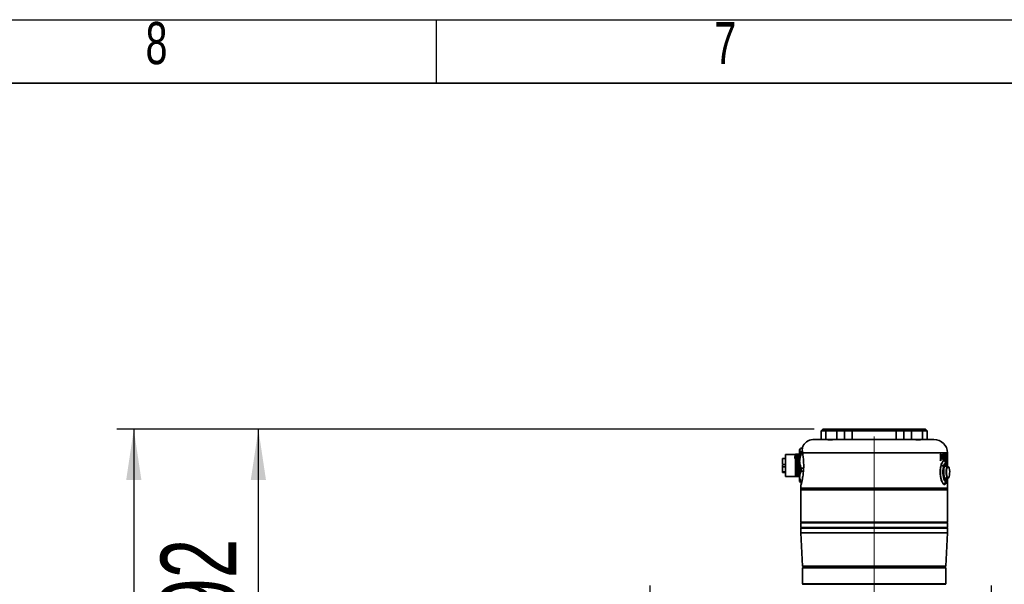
# Model space of a CAD drawing. Header units: millimetres. Extents: x 0 to 297, y 0 to 209.
# Tile 29 of 35: x 31 to 89, y 175 to 209. Entities that reach past the tile are written whole.
import ezdxf

# ---------------------------------------------------------------- set-up
doc = ezdxf.new("R2010")
doc.units = ezdxf.units.MM
doc.linetypes.add('CENTERX2', pattern=[20.32, 12.7, -2.54, 2.54, -2.54])
doc.layers.add('图层0', color=7, linetype='Continuous')
doc.layers.add('细实线', color=7, linetype='Continuous')
doc.layers.add('粗实线', color=7, linetype='Continuous', lineweight=50)
doc.styles.add('SLDTEXTSTYLE2', font='TXT', dxfattribs={"width": 0.7})
doc.dimstyles.new('SLDDIMSTYLE0', dxfattribs={"dimtxt": 4.5, "dimasz": 3, "dimexe": 0, "dimexo": 0.0625, "dimgap": 1.125, "dimtad": 2, "dimlfac": 10, "dimrnd": 1e-09, "dimzin": 12, "dimdsep": 46, "dimtxsty": 'SLDTEXTSTYLE2', "dimsah": 1, "dimcen": 0.09, "dimadec": 0, "dimazin": 3, "dimtfac": 1, "dimtofl": 0, "dimtmove": 0, "dimatfit": 3, "dimfxl": 0, "dimfrac": 2, "dimtolj": 1, "dimtzin": 12, "dimarcsym": 0})

# ---------------------------------------------------------------- blocks, each defined once
blk = doc.blocks.new('_D')
at = {"layer": '图层0'}
for p, q in [((68.457, 169.65), (68.457, 175.187)), ((88.73, 169.436), (88.73, 175.187)), ((88.73, 174.187), (68.457, 174.187)), ((88.73, 174.187), (106.597, 174.187))]:
    blk.add_line(p, q, dxfattribs=at)
for points in [[(68.457, 174.187), (71.457, 173.737), (71.457, 174.637)], [(88.73, 174.187), (85.73, 174.637), (85.73, 173.737)]]:
    blk.add_solid(points, dxfattribs=at)
at = {"layer": '图层0', "insert": (98.741, 179.987), "char_height": 4.5, "attachment_point": 1, "style": 'SLDTEXTSTYLE2'}
blk.add_mtext('203', dxfattribs=at)
blk = doc.blocks.new('_D_4')
at = {"layer": '图层0'}
for p, q in [((78.197, 184.45), (44.19, 184.45)), ((45.19, 165.25), (45.19, 184.45)), ((65.957, 165.25), (44.19, 165.25))]:
    blk.add_line(p, q, dxfattribs=at)
for points in [[(45.19, 184.45), (44.74, 181.45), (45.64, 181.45)], [(45.19, 165.25), (45.64, 168.25), (44.74, 168.25)]]:
    blk.add_solid(points, dxfattribs=at)
at = {"layer": '图层0', "insert": (39.389, 170.922), "char_height": 4.5, "attachment_point": 1, "rotation": 90, "style": 'SLDTEXTSTYLE2'}
blk.add_mtext('192', dxfattribs=at)
blk = doc.blocks.new('_D_8')
at = {"layer": '图层0'}
for p, q in [((68.457, 160.85), (68.457, 155.003)), ((68.457, 156.003), (53.027, 156.003)), ((68.457, 156.003), (81.767, 156.003))]:
    blk.add_line(p, q, dxfattribs=at)
for points in [[(68.457, 156.003), (71.457, 155.553), (71.457, 156.453)], [(81.767, 156.003), (78.767, 156.453), (78.767, 155.553)]]:
    blk.add_solid(points, dxfattribs=at)
at = {"layer": '图层0', "insert": (53.027, 161.804), "char_height": 4.5, "attachment_point": 1, "style": 'SLDTEXTSTYLE2'}
blk.add_mtext('133.1', dxfattribs=at)
blk = doc.blocks.new('_D_11')
at = {"layer": '图层0'}
for p, q in [((77.978, 184.45), (36.791, 184.45)), ((37.791, 184.45), (37.791, 39.25)), ((70.818, 39.25), (36.791, 39.25))]:
    blk.add_line(p, q, dxfattribs=at)
for start, end in [(63.43495, 116.56505), (243.43495, 296.56505)]:
    blk.add_arc((35.172, 111.85), 5.856, start, end, dxfattribs=at)
for points in [[(37.791, 184.45), (37.341, 181.45), (38.241, 181.45)], [(37.791, 39.25), (38.241, 42.25), (37.341, 42.25)]]:
    blk.add_solid(points, dxfattribs=at)
at = {"layer": '图层0', "insert": (31.99, 106.612), "char_height": 4.5, "attachment_point": 1, "rotation": 90, "style": 'SLDTEXTSTYLE2'}
blk.add_mtext('1452', dxfattribs=at)

msp = doc.modelspace()

# ---------------------------------------------------------------- linework, layer by layer
at = {"color": 7, "linetype": 'Continuous', "lineweight": 35}
for p, q in [((78.706807, 184.449859), (78.606807, 184.349859)), ((78.606807, 184.349859), (78.606807, 183.849859)), ((78.886723, 184.349859), (78.606807, 184.349859)), ((78.706807, 184.449859), (78.977836, 184.449859)), ((78.886723, 184.349859), (78.977836, 184.449859)), ((78.886723, 183.849859), (78.886723, 184.349859)), ((79.540822, 184.349859), (78.886723, 184.349859)), ((78.977836, 184.449859), (79.550174, 184.449859)), ((79.550174, 184.449859), (79.540822, 184.349859)), ((79.991875, 184.349859), (79.540822, 184.349859)), ((79.550174, 184.449859), (80.091436, 184.449859)), ((80.091436, 184.449859), (79.991875, 184.349859)), ((80.458688, 184.349859), (79.991875, 184.349859)), ((80.091436, 184.449859), (80.499898, 184.449859)), ((80.499898, 184.449859), (80.458688, 184.349859)), ((80.458688, 184.349859), (80.458688, 183.849859)), ((83.054927, 184.349859), (80.458688, 184.349859)), ((80.499898, 184.449859), (83.013716, 184.449859)), ((83.054927, 184.349859), (83.013716, 184.449859)), ((83.013716, 184.449859), (83.422178, 184.449859)), ((83.054927, 183.849859), (83.054927, 184.349859)), ((83.52174, 184.349859), (83.054927, 184.349859)), ((83.422178, 184.449859), (83.52174, 184.349859)), ((83.422178, 184.449859), (83.963441, 184.449859)), ((83.972792, 184.349859), (83.52174, 184.349859)), ((83.963441, 184.449859), (83.972792, 184.349859)), ((83.963441, 184.449859), (84.535778, 184.449859)), ((84.626892, 184.349859), (83.972792, 184.349859)), ((84.535778, 184.449859), (84.626892, 184.349859)), ((84.535778, 184.449859), (84.806807, 184.449859)), ((84.626892, 184.349859), (84.626892, 183.849859)), ((84.906807, 184.349859), (84.626892, 184.349859)), ((84.906807, 184.349859), (84.806807, 184.449859)), ((84.906807, 183.849859), (84.906807, 184.349859)), ((78.206807, 183.849859), (78.96818, 183.849859)), ((78.96818, 183.849859), (79.405152, 183.849859)), ((79.559978, 183.849859), (83.953636, 183.849859)), ((84.108462, 183.849859), (84.545434, 183.849859)), ((84.545434, 183.849859), (85.306807, 183.849859)), ((77.359252, 183.277303), (77.326807, 183.244859)), ((77.326807, 182.078112), (77.326807, 183.244859)), ((77.501552, 183.325489), (77.426807, 183.325489)), ((77.426807, 183.121179), (77.426807, 182.986112)), ((77.426807, 183.121179), (77.49959, 183.121179)), ((86.106807, 182.257359), (86.106807, 183.049859)), ((76.496807, 182.712359), (76.321807, 182.712359)), ((76.491807, 182.899859), (76.491807, 182.876486)), ((76.491807, 182.876486), (76.496807, 182.876486)), ((76.491807, 182.534298), (76.496807, 182.532344)), ((77.076807, 182.959859), (76.496807, 182.959859)), ((76.496807, 182.959859), (76.496807, 181.639859)), ((77.076807, 182.979859), (77.099013, 182.979859)), ((77.099013, 182.979859), (77.133543, 182.979859)), ((77.26057, 182.979859), (77.271984, 182.979859)), ((77.513927, 182.986112), (77.426807, 182.986112)), ((85.67968, 182.939797), (85.67113, 182.939797)), ((85.671141, 182.93954), (85.676835, 182.93954)), ((85.678567, 182.939758), (85.727122, 182.939758)), ((85.73102, 182.940172), (85.682495, 182.940172)), ((85.689613, 182.931874), (85.713636, 182.931874)), ((85.69773, 182.621516), (85.746212, 182.621516)), ((85.698791, 182.790456), (85.719341, 182.790456)), ((85.698859, 182.788804), (85.731523, 182.788804)), ((85.699383, 182.776108), (85.719904, 182.776108)), ((85.701079, 182.62929), (85.737947, 182.62929)), ((85.703455, 182.637816), (85.728343, 182.637816)), ((85.737313, 182.959796), (85.724207, 182.959661)), ((85.727612, 182.774627), (85.743619, 182.774627)), ((85.771482, 182.438834), (85.742668, 182.335167)), ((85.75852, 182.878545), (85.781349, 182.878545)), ((85.800663, 182.809463), (85.821426, 182.809463)), ((85.816853, 182.934286), (85.831781, 182.934286)), ((85.833976, 182.65156), (85.85904, 182.65156)), ((85.834727, 182.971173), (85.856429, 182.971173)), ((85.858437, 182.97124), (85.834785, 182.97124)), ((85.89397, 182.820672), (85.911532, 182.820672)), ((85.923021, 182.649484), (85.923037, 182.658773)), ((85.923037, 182.658699), (85.926484, 182.658699)), ((85.923037, 182.658398), (85.959456, 182.658398)), ((85.923037, 182.658323), (85.962605, 182.658323)), ((85.923285, 182.980334), (85.92328, 182.989623)), ((85.92328, 182.989174), (85.96282, 182.989174)), ((85.927957, 182.979959), (85.959679, 182.979959)), ((85.932949, 182.664484), (85.9535, 182.664484)), ((85.935321, 182.967661), (85.951717, 182.967661)), ((85.935713, 182.67525), (85.950728, 182.67525)), ((85.96259, 182.649034), (85.962605, 182.658323)), ((85.962825, 182.979884), (85.96282, 182.989174)), ((85.967998, 182.980196), (85.968109, 182.989486)), ((85.968057, 182.985102), (85.990296, 182.985102)), ((85.968824, 182.648404), (85.968935, 182.657693)), ((85.968869, 182.652147), (85.996966, 182.652147)), ((85.968876, 182.652706), (85.994257, 182.652706)), ((85.968928, 182.657089), (85.972825, 182.657089)), ((85.968929, 182.657156), (85.971873, 182.657156)), ((86.053383, 182.370787), (85.97749, 182.512954)), ((85.978391, 182.664661), (85.987632, 182.664661)), ((85.98358, 182.913473), (85.98876, 182.913473)), ((85.996866, 182.642858), (85.996966, 182.652147)), ((86.019752, 182.720212), (86.031135, 182.720212)), ((86.024151, 182.96838), (86.024237, 182.97767)), ((86.024185, 182.972124), (86.045708, 182.972124)), ((86.042969, 182.963475), (86.029862, 182.963475)), ((86.032215, 182.951757), (86.038151, 182.951757)), ((86.045633, 182.962834), (86.045708, 182.972124)), ((86.052358, 182.937693), (86.058589, 182.937693)), ((86.060583, 182.938977), (86.052389, 182.938977)), ((86.057841, 182.630142), (86.060577, 182.630142)), ((86.057847, 182.630494), (86.059644, 182.630494)), ((86.060574, 182.630633), (86.059644, 182.630494)), ((86.061093, 182.631634), (86.072225, 182.631634)), ((86.063158, 182.93793), (86.087871, 182.93793)), ((86.06377, 182.618249), (86.075701, 182.618249)), ((86.065481, 182.616991), (86.077095, 182.616991)), ((86.069046, 182.928635), (86.07519, 182.928635)), ((76.321807, 182.369859), (76.496807, 182.369859)), ((76.496807, 182.229859), (76.321807, 182.229859)), ((76.321807, 181.916437), (76.496807, 181.916437)), ((76.321807, 181.888192), (76.321807, 181.916437)), ((76.496807, 181.888192), (76.321807, 181.888192)), ((76.491807, 181.888192), (76.491807, 181.703503)), ((77.326807, 181.354859), (77.326807, 182.078112)), ((77.426807, 182.150972), (77.426807, 181.960482)), ((77.426807, 182.150972), (77.568182, 182.150972)), ((77.555274, 181.960482), (77.426807, 181.960482)), ((85.873012, 182.234226), (85.742668, 182.335167)), ((85.976746, 182.344859), (85.960209, 182.344859)), ((86.12939, 182.257359), (85.965072, 182.257359)), ((85.98842, 182.257359), (85.976746, 182.259859)), ((76.496807, 181.639859), (77.076807, 181.639859)), ((77.160183, 181.639859), (77.076807, 181.639859)), ((77.194713, 181.639859), (77.160183, 181.639859)), ((77.326807, 181.639859), (77.321739, 181.639859)), ((77.326807, 181.354859), (77.359252, 181.322415)), ((77.426807, 181.329651), (77.426807, 181.274229)), ((77.426807, 181.329651), (77.459151, 181.329651)), ((77.446322, 181.274229), (77.426807, 181.274229)), ((85.960209, 181.454859), (85.976746, 181.454859)), ((85.965072, 181.542359), (86.12939, 181.542359)), ((85.97749, 181.286764), (86.053383, 181.428931)), ((86.106807, 180.959859), (86.106807, 181.542359)), ((77.406807, 181.120044), (77.406807, 180.959859)), ((86.106807, 180.959859), (77.406807, 180.959859)), ((77.426807, 180.949859), (77.406807, 180.929859)), ((77.406807, 180.929859), (77.406807, 180.869859)), ((77.406807, 180.929859), (81.756807, 180.929859)), ((81.756807, 180.869859), (77.406807, 180.869859)), ((77.406807, 178.929859), (77.406807, 180.849859)), ((77.406807, 180.849859), (86.106807, 180.849859)), ((77.419471, 181.166776), (77.43687, 181.236392)), ((77.426807, 180.949859), (81.756807, 180.949859)), ((77.676807, 180.869859), (77.676807, 180.849859)), ((81.756807, 180.949859), (81.756807, 180.929859)), ((81.756807, 180.949859), (86.086807, 180.949859)), ((81.756807, 180.869859), (81.756807, 180.929859)), ((81.756807, 180.929859), (86.106807, 180.929859)), ((86.106807, 180.869859), (81.756807, 180.869859)), ((85.836807, 180.849859), (85.836807, 180.869859)), ((86.106807, 180.929859), (86.086807, 180.949859)), ((86.106807, 180.869859), (86.106807, 180.929859)), ((86.106807, 178.929859), (86.106807, 180.849859)), ((86.106807, 178.929859), (77.406807, 178.929859)), ((77.426807, 178.909859), (77.406807, 178.929859)), ((86.086807, 178.909859), (86.106807, 178.929859)), ((77.426807, 178.909859), (77.406807, 178.889859)), ((77.406807, 178.889859), (77.406807, 178.629859)), ((77.407082, 178.889859), (77.406807, 178.889859)), ((77.406807, 178.629859), (77.426807, 178.609859)), ((77.406807, 178.629859), (86.106807, 178.629859)), ((77.426807, 178.599859), (77.406807, 178.579859)), ((77.406807, 178.579859), (77.406807, 178.299859)), ((84.832722, 178.579859), (77.406807, 178.579859)), ((86.106807, 178.889859), (77.407082, 178.889859)), ((86.086807, 178.909859), (77.426807, 178.909859)), ((86.086807, 178.609859), (77.426807, 178.609859)), ((77.426807, 178.599859), (84.81858, 178.599859)), ((84.81858, 178.599859), (86.086807, 178.599859)), ((86.106807, 178.579859), (84.832722, 178.579859)), ((86.106807, 178.889859), (86.086807, 178.909859)), ((86.086807, 178.609859), (86.106807, 178.629859)), ((86.106807, 178.579859), (86.086807, 178.599859)), ((86.106807, 178.629859), (86.106807, 178.889859)), ((86.106807, 178.299859), (86.106807, 178.579859)), ((77.406807, 178.299859), (77.505808, 176.319834)), ((77.406807, 178.299859), (84.832722, 178.299859)), ((84.832722, 178.299859), (86.106807, 178.299859)), ((86.007806, 176.319834), (86.106807, 178.299859)), ((77.505808, 176.319834), (77.527886, 176.299859)), ((77.505808, 176.319834), (84.762717, 176.319834)), ((77.506807, 176.229859), (77.506807, 175.269859)), ((77.526807, 176.249859), (85.986807, 176.249859)), ((84.747106, 176.299859), (77.527886, 176.299859)), ((77.656807, 176.299859), (77.656807, 176.249859)), ((85.985728, 176.299859), (84.747106, 176.299859)), ((84.762717, 176.319834), (86.007806, 176.319834)), ((85.856807, 176.249859), (85.856807, 176.299859)), ((85.985728, 176.299859), (86.007806, 176.319834)), ((86.006807, 175.269859), (86.006807, 176.229859)), ((85.986807, 175.249859), (77.526807, 175.249859))]:
    msp.add_line(p, q, dxfattribs=at)
at = {"color": 8, "linetype": 'Continuous', "lineweight": 35}
for p, q in [((79.540822, 184.349859), (79.540822, 183.849236)), ((79.991875, 183.849859), (79.991875, 184.349859)), ((83.52174, 184.349859), (83.52174, 183.849859)), ((83.972792, 183.849233), (83.972792, 184.349859)), ((86.106807, 183.049859), (77.504627, 183.049859)), ((76.496807, 182.720588), (76.476807, 182.73473)), ((85.703463, 182.677051), (85.723878, 182.677051)), ((85.9368, 182.709381), (85.949875, 182.709381)), ((85.936968, 182.92913), (85.950037, 182.92913)), ((85.981246, 182.704033), (85.986477, 182.704033)), ((86.032833, 182.915347), (86.036859, 182.915347)), ((86.06543, 182.671106), (86.071878, 182.671106)), ((81.756807, 180.849859), (81.756807, 180.869859)), ((86.006807, 176.229859), (77.506807, 176.229859)), ((77.506807, 175.269859), (86.006807, 175.269859))]:
    msp.add_line(p, q, dxfattribs=at)
at = {"color": 7, "linetype": 'Continuous', "lineweight": 35, "flags": 128}
for points in [[(85.97749, 182.512954), (85.950095, 182.554789), (85.905154, 182.587732), (85.859345, 182.580699), (85.855944, 182.578553)], [(86.094208, 182.257359), (86.078523, 182.311075), (86.046046, 182.383604), (86.009502, 182.423166), (85.97138, 182.427066), (85.93428, 182.395037), (85.900728, 182.329263), (85.873012, 182.234226)], [(85.873012, 182.234226), (85.85302, 182.116402), (85.842116, 181.983821), (85.841041, 181.845518), (85.849869, 181.710919), (85.867999, 181.589195), (85.894195, 181.488643), (85.926671, 181.416114), (85.963216, 181.376552), (86.001337, 181.372652), (86.038438, 181.404681), (86.071989, 181.470455), (86.094208, 181.542359)], [(85.889052, 182.18691), (85.870702, 182.075824), (85.861722, 181.950482), (85.86284, 181.821039), (85.873964, 181.697981), (85.894194, 181.591279), (85.92189, 181.509576), (85.95481, 181.459491), (85.990285, 181.445082), (86.025442, 181.467517), (86.057433, 181.524977), (86.063939, 181.542359)], [(86.054669, 182.257359), (86.024746, 182.311963), (85.991188, 182.334506), (85.95724, 182.321836), (85.92565, 182.27498), (85.898979, 182.197734), (85.879387, 182.096356), (85.86846, 181.979059), (85.867086, 181.855346), (85.875374, 181.735238)], [(86.013968, 182.256043), (86.010622, 182.259236), (85.978824, 182.268848), (85.947763, 182.242341), (85.920481, 182.182309), (85.899647, 182.09463), (85.887301, 181.987885), (85.884652, 181.872523), (85.891958, 181.759837)], [(86.063939, 182.257359), (86.050827, 182.290143), (86.017908, 182.340227), (85.982433, 182.354636), (85.947275, 182.332201), (85.915285, 182.274741), (85.889052, 182.18691)], [(86.016328, 182.321051), (86.016015, 182.321437), (85.981687, 182.344498), (85.946958, 182.331537), (85.945979, 182.330633)], [(86.142327, 182.236587), (86.129691, 182.230302), (86.101142, 182.190106), (86.077737, 182.118456), (86.062013, 182.023119), (86.055674, 181.914424), (86.059406, 181.804151), (86.072806, 181.704249), (86.09442, 181.625545), (86.121908, 181.576567), (86.14706, 181.562406)], [(85.848366, 181.226784), (85.875311, 181.211986), (85.92112, 181.219019), (85.965133, 181.26562), (85.97749, 181.286764)], [(85.875374, 181.735238), (85.892653, 181.628468), (85.917524, 181.543684), (85.947972, 181.487755), (85.981529, 181.465212), (86.015478, 181.477882), (86.047067, 181.524738), (86.054669, 181.542359)], [(85.891958, 181.759837), (85.908505, 181.660857), (85.932673, 181.585273), (85.962096, 181.540483), (85.993894, 181.53087), (86.012644, 181.542359)], [(85.94598, 181.469085), (85.971805, 181.45522), (86.006534, 181.468181), (86.016332, 181.47867)], [(85.976746, 181.539859), (85.984077, 181.540843), (85.98842, 181.542359)], [(86.165042, 181.566578), (86.133282, 181.542638), (86.12939, 181.542359)]]:
    msp.add_lwpolyline(points, dxfattribs=at)
at = {"color": 8, "linetype": 'Continuous', "lineweight": 35, "flags": 128}
for points in [[(86.12939, 181.542359), (86.1011, 181.557409), (86.071983, 181.609289), (86.049088, 181.692657), (86.034895, 181.798479), (86.030941, 181.915287), (86.037656, 182.030423), (86.054312, 182.13141), (86.079104, 182.207306), (86.109344, 182.249884), (86.12939, 182.257359)], [(86.182272, 181.585223), (86.208609, 181.641919), (86.228443, 181.726567), (86.239628, 181.829994), (86.240949, 181.940992), (86.232265, 182.047532), (86.214516, 182.13807), (86.189625, 182.202794), (86.160291, 182.23469), (86.142327, 182.236587)], [(86.14706, 181.562406), (86.152289, 181.562622), (86.182272, 181.585223)]]:
    msp.add_lwpolyline(points, dxfattribs=at)
at = {"color": 7, "linetype": 'Continuous', "lineweight": 35}
for centre, radius, start, end in [((78.206807, 183.049859), 0.8, 90, 146.05758711), ((85.306807, 183.049859), 0.8, 0, 90), ((87.698329, 181.904271), 2.002568, 167.57440185, 195.4401908), ((77.706807, 180.969859), 0.02, 270, 330), ((85.806807, 180.969859), 0.02, 210, 270), ((77.736807, 178.589859), 0.02, 30, 90), ((85.776807, 178.589859), 0.02, 90, 150), ((77.526807, 176.229859), 0.02, 90, 180), ((85.986807, 176.229859), 0.02, 0, 90), ((77.526807, 175.269859), 0.02, 180, 270), ((85.986807, 175.269859), 0.02, 270, 0)]:
    msp.add_arc(centre, radius, start, end, dxfattribs=at)
at = {"color": 8, "linetype": 'Continuous', "lineweight": 35}
for centre, radius, start, end in [((87.91984, 181.899037), 2.23774, 172.42560722, 183.62841465), ((85.867773, 181.742856), 0.010761, 280.64037191, 314.93947636), ((83.702064, 180.961283), 0.011973, 186.82906857, 252.58269281)]:
    msp.add_arc(centre, radius, start, end, dxfattribs=at)
at = {"color": 7, "linetype": 'Continuous', "lineweight": 35}
for centre, major_axis, ratio, start_param, end_param in [((81.756807, 183.019634), (4.349987, 0.116759), 0.092734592, 5.829136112, 5.858145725), ((81.756807, 175.222419), (-1.209428, 45.056374), 0.092739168, 4.881997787, 4.882207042), ((81.756807, 183.008149), (4.349988, 0.113278), 0.090018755, 5.829490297, 5.832473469), ((81.756807, 182.683693), (4.349988, 0.113278), 0.090018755, 5.836718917, 5.839698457), ((81.756807, 175.221951), (-1.209428, 45.056374), 0.092739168, 4.874560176, 4.874769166), ((81.756807, 182.676071), (4.349987, 0.116298), 0.092375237, 5.836802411, 5.870675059), ((81.756807, 175.727883), (-1.209419, 45.076587), 0.092697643, 4.864577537, 4.869513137), ((81.756807, 176.223631), (-1.209392, 45.133025), 0.092581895, 4.855925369, 4.859093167), ((81.756807, 176.232793), (-1.209423, 45.067581), 0.092716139, 4.853383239, 4.855604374), ((81.756807, 182.685326), (4.349987, 0.116038), 0.09217237, 5.867444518, 5.870478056), ((81.756807, 176.745454), (-1.209428, 45.056374), 0.092739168, 4.840687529, 4.840895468), ((81.756807, 182.649316), (4.35, -0.0037), 0.002966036, 0.25822027, 0.291723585), ((81.756807, 182.65844), (4.35, -0.007369), 0.005907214, 0.288950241, 0.291717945), ((81.756807, 182.989459), (4.35, -0.0037), 0.002966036, 0.258013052, 0.291516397), ((81.756807, 182.980006), (4.35, -0.007369), 0.005907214, 0.288752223, 0.29151992), ((81.756807, 184.668298), (1.199031, 1574.133226), 0.002656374, 4.711146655, 4.711286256), ((81.756807, 167.24196), (1.199031, 1574.133226), 0.002656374, 4.722217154, 4.722356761), ((81.756807, 182.658886), (4.35, -0.007369), 0.005907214, 0.258214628, 0.261033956), ((81.756807, 182.980452), (4.35, -0.007369), 0.005907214, 0.258016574, 0.260835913), ((81.756807, 182.994868), (4.349999, -0.057072), 0.045651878, 0.232566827, 0.253800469), ((81.756807, 182.653846), (4.349999, -0.056282), 0.045022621, 0.225886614, 0.253126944), ((81.756807, 182.662999), (4.349999, -0.054654), 0.043725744, 0.250273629, 0.252991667), ((81.756807, 179.134961), (1.201453, 92.951298), 0.044978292, 4.751388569, 4.75393566), ((81.756807, 178.665701), (1.201457, 92.872993), 0.045016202, 4.756467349, 4.758724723), ((81.756807, 183.181045), (-2.203958, 5.665337), 0.661980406, 4.365852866, 4.414585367), ((81.756807, 183.26299), (-2.189357, 5.69899), 0.659570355, 4.371772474, 4.41694271), ((81.756807, 182.663058), (4.349999, -0.055777), 0.044620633, 0.22577399, 0.22854581), ((81.756807, 182.987178), (4.349999, -0.061909), 0.049501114, 0.193249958, 0.195958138), ((81.756807, 182.994787), (4.349999, -0.056282), 0.045022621, 0.16838489, 0.195733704), ((81.756807, 174.162074), (1.201467, 92.697384), 0.045101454, 4.805428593, 4.807553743), ((81.756807, 182.648244), (4.349999, -0.056021), 0.044815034, 0.183249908, 0.185343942), ((81.756807, 173.667041), (1.201454, 92.934318), 0.044986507, 4.809550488, 4.812649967), ((81.756807, 182.985275), (4.349999, -0.055777), 0.044620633, 0.168477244, 0.171262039), ((81.756807, 179.556271), (1.226205, 28.04449), 0.148820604, 4.837963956, 4.840787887), ((81.756807, 182.939102), (4.349985, -0.120466), 0.095621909, 0.160644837, 0.162832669), ((81.756807, 183.020792), (4.349982, -0.124787), 0.098981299, 0.096181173, 0.160200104), ((81.756807, 177.294955), (1.211334, 41.451052), 0.100792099, 4.844216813, 4.844440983), ((81.756807, 182.680165), (4.349982, -0.124871), 0.09904663, 0.120014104, 0.153213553), ((81.756807, 182.689709), (4.349982, -0.125377), 0.099439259, 0.150254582, 0.153012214), ((81.756807, 182.998503), (4.349983, -0.122902), 0.097516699, 0.134495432, 0.143908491), ((81.756807, 176.724406), (1.210871, 42.245497), 0.098899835, 4.856575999, 4.862736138), ((81.756807, 176.256008), (1.210871, 42.245497), 0.098899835, 4.867665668, 4.873836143), ((81.756807, 182.99954), (4.349982, -0.124966), 0.099120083, 0.112435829, 0.123487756), ((81.756807, 182.692819), (4.349979, -0.130745), 0.103600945, 0.120059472, 0.122775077), ((81.756807, 175.918663), (1.211334, 41.451052), 0.100792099, 4.877416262, 4.877641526), ((81.756807, 182.938857), (4.349984, -0.121525), 0.096446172, 0.097059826, 0.099286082), ((81.756807, 168.356811), (1.2024, 78.88426), 0.052995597, 4.89808403, 4.89910773)]:
    msp.add_ellipse(centre, major_axis=major_axis, ratio=ratio, start_param=start_param, end_param=end_param, dxfattribs=at)
for points, knots in [([(79.559978, 183.849859), (79.519193, 183.84891), (79.437752, 183.847015), (79.317581, 183.83748), (79.206927, 183.829793), (79.111337, 183.826636), (79.035167, 183.82983), (78.986262, 183.837152), (78.963169, 183.844707), (78.964809, 183.846076), (78.964942, 183.846187)], [0, 0, 0, 0, 0.142203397, 0.283958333, 0.424707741, 0.564810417, 0.705482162, 0.846314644, 0.987498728, 1, 1, 1, 1]), ([(84.548759, 183.846219), (84.548886, 183.846114), (84.550542, 183.844751), (84.527559, 183.837194), (84.478759, 183.829864), (84.402752, 183.826636), (84.307243, 183.829759), (84.196611, 183.837436), (84.07632, 183.846986), (83.99473, 183.848897), (83.953636, 183.849859)], [0, 0, 0, 0, 0.011825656, 0.153525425, 0.294220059, 0.434268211, 0.574885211, 0.715662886, 0.856792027, 1, 1, 1, 1]), ([(77.426807, 183.121179), (77.416521, 183.127242), (77.381911, 183.147641), (77.339637, 183.184453), (77.325138, 183.231536), (77.354537, 183.278761), (77.398379, 183.309391), (77.425635, 183.324826), (77.426807, 183.325489)], [0, 0, 0, 0, 0.09311005, 0.31327018, 0.541034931, 0.761598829, 0.989750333, 1, 1, 1, 1]), ([(77.504627, 183.049859), (77.519433, 182.958871), (77.549029, 182.776979), (77.57407, 182.44803), (77.572418, 182.110204), (77.544179, 181.787444), (77.499442, 181.508381), (77.451259, 181.288788), (77.417773, 181.159268), (77.402606, 181.104298), (77.40684, 181.119982), (77.406857, 181.120044)], [0, 0, 0, 0, 0.124759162, 0.249402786, 0.374081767, 0.498898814, 0.623924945, 0.749076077, 0.874167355, 0.999506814, 1, 1, 1, 1]), ([(77.5431, 183.496419), (77.540599, 183.490736), (77.535572, 183.479312), (77.507048, 183.387397), (77.483963, 183.247764), (77.497704, 183.116166), (77.504627, 183.049859)], [0, 0, 0, 0, 0.246976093, 0.496477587, 0.746293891, 1, 1, 1, 1]), ([(77.063058, 182.897691), (77.061789, 182.895389), (77.059091, 182.890492), (77.054964, 182.827941), (77.051936, 182.765466), (77.050338, 182.717434), (77.050169, 182.712359)], [0, 0, 0, 0, 0.295339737, 0.628017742, 0.96069579, 1, 1, 1, 1]), ([(77.076807, 182.979859), (77.076807, 182.956157), (77.076807, 182.907483), (77.076807, 182.753011), (77.076807, 182.555787), (77.076807, 182.33544), (77.076807, 182.111612), (77.076807, 181.903843), (77.076807, 181.732955), (77.076807, 181.670347), (77.076807, 181.639859)], [0, 0, 0, 0, 0.121738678, 0.25, 0.378261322, 0.5, 0.621738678, 0.75, 0.878261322, 1, 1, 1, 1]), ([(77.198802, 182.979859), (77.192792, 182.979859), (77.176389, 182.979859), (77.152932, 182.979859), (77.140013, 182.979859), (77.133543, 182.979859)], [0, 0, 0, 0, 0.224004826, 0.611319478, 1, 1, 1, 1]), ([(77.244481, 182.979859), (77.23872, 182.979859), (77.230065, 182.979859), (77.213283, 182.979859), (77.203629, 182.979859), (77.1988, 182.979859)], [0, 0, 0, 0, 0.498683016, 0.749215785, 1, 1, 1, 1]), ([(77.1988, 182.979858), (77.200776, 182.940925), (77.204727, 182.863061), (77.210654, 182.700565), (77.21658, 182.51648), (77.222507, 182.318359), (77.228434, 182.119106), (77.23436, 181.931665), (77.240287, 181.763915), (77.244238, 181.681213), (77.246214, 181.639861)], [0, 0, 0, 0, 0.124999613, 0.249997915, 0.374996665, 0.499998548, 0.625001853, 0.750002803, 0.875001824, 1, 1, 1, 1]), ([(77.24448, 182.979859), (77.246939, 182.952523), (77.251858, 182.897851), (77.259236, 182.741929), (77.266614, 182.548725), (77.273991, 182.33079), (77.281369, 182.109934), (77.288747, 181.908187), (77.296125, 181.739083), (77.301043, 181.672934), (77.303503, 181.63986)], [0, 0, 0, 0, 0.125000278, 0.250000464, 0.375000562, 0.500000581, 0.625000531, 0.750000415, 0.875000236, 1, 1, 1, 1]), ([(77.24448, 182.979859), (77.245985, 182.979859), (77.248007, 182.979859), (77.253848, 182.979859), (77.257384, 182.979859), (77.259227, 182.979859), (77.26013, 182.979859), (77.26057, 182.979859)], [0, 0, 0, 0, 0.64125536, 0.862111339, 0.937367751, 0.969463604, 1, 1, 1, 1]), ([(77.349585, 181.639859), (77.347126, 181.672933), (77.342207, 181.739082), (77.33483, 181.908187), (77.327452, 182.109935), (77.320074, 182.330791), (77.312696, 182.548727), (77.305319, 182.74193), (77.297941, 182.897851), (77.293023, 182.952523), (77.290563, 182.979858)], [0, 0, 0, 0, 0.124999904, 0.24999983, 0.374999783, 0.499999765, 0.624999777, 0.749999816, 0.874999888, 1, 1, 1, 1]), ([(77.326807, 182.979859), (77.320868, 182.979859), (77.306909, 182.979859), (77.296528, 182.979859), (77.290564, 182.979859)], [0, 0, 0, 0, 0.425430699, 1, 1, 1, 1]), ([(77.426807, 182.150972), (77.402846, 182.212359), (77.354196, 182.336999), (77.325493, 182.531346), (77.339356, 182.724787), (77.380502, 182.874258), (77.415939, 182.959859), (77.426807, 182.986112)], [0, 0, 0, 0, 0.228367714, 0.463680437, 0.678494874, 0.901395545, 1, 1, 1, 1]), ([(85.675284, 181.899859), (85.680261, 181.995756), (85.69023, 182.187822), (85.762022, 182.430834), (85.851945, 182.592703), (85.941954, 182.651376), (86.010213, 182.588594), (86.045321, 182.48876), (86.053361, 182.399651), (86.054165, 182.390743)], [0, 0, 0, 0, 0.163089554, 0.326641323, 0.490408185, 0.654280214, 0.818140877, 0.981819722, 1, 1, 1, 1]), ([(85.676835, 182.93954), (85.678009, 182.939691), (85.681175, 182.940099), (85.685965, 182.938326), (85.688775, 182.933426), (85.689985, 182.931316)], [0, 0, 0, 0, 0.2512308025, 0.677578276, 1, 1, 1, 1]), ([(85.689985, 182.931316), (85.690684, 182.928957), (85.69242, 182.923092), (85.693674, 182.909426), (85.694236, 182.898683), (85.694579, 182.892126)], [0, 0, 0, 0, 0.207774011, 0.516464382, 1, 1, 1, 1]), ([(85.703009, 182.634997), (85.702144, 182.63198), (85.700408, 182.625932), (85.695839, 182.619997), (85.692332, 182.618712), (85.690357, 182.617988)], [0, 0, 0, 0, 0.302948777, 0.60745132, 1, 1, 1, 1]), ([(85.714466, 182.788804), (85.713182, 182.786826), (85.707447, 182.77799), (85.70051, 182.776097), (85.695127, 182.774627)], [0, 0, 0, 0, 0.223903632, 1, 1, 1, 1]), ([(85.703654, 182.672387), (85.703779, 182.669232), (85.70403, 182.662922), (85.70414, 182.651684), (85.704207, 182.641985), (85.703212, 182.63618), (85.703009, 182.634997)], [0, 0, 0, 0, 0.251568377, 0.503266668, 0.898706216, 1, 1, 1, 1]), ([(85.711851, 182.950228), (85.71313, 182.949269), (85.715737, 182.947316), (85.71767, 182.942583), (85.718655, 182.940172)], [0, 0, 0, 0, 0.490683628, 1, 1, 1, 1]), ([(85.713636, 182.931874), (85.715847, 182.933566), (85.719171, 182.936111), (85.723678, 182.938686), (85.725972, 182.9394), (85.727122, 182.939758)], [0, 0, 0, 0, 0.497511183, 0.748158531, 1, 1, 1, 1]), ([(85.736475, 182.789297), (85.733649, 182.789044), (85.729399, 182.788663), (85.723669, 182.789465), (85.720785, 182.790126), (85.719341, 182.790456)], [0, 0, 0, 0, 0.497956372, 0.748814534, 1, 1, 1, 1]), ([(85.719904, 182.776108), (85.723873, 182.775156), (85.729839, 182.773725), (85.737738, 182.773544), (85.741656, 182.774266), (85.743619, 182.774627)], [0, 0, 0, 0, 0.497770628, 0.748375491, 1, 1, 1, 1]), ([(85.728343, 182.637816), (85.727668, 182.64016), (85.726014, 182.645904), (85.724743, 182.659566), (85.724209, 182.670351), (85.723878, 182.677051)], [0, 0, 0, 0, 0.207040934, 0.507368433, 1, 1, 1, 1]), ([(85.727122, 182.939758), (85.731175, 182.939783), (85.73812, 182.939825), (85.747077, 182.929594), (85.753727, 182.912469), (85.757968, 182.890972), (85.758939, 182.874705), (85.759345, 182.867908)], [0, 0, 0, 0, 0.244181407, 0.418425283, 0.593333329, 0.830085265, 1, 1, 1, 1]), ([(85.74057, 182.629549), (85.739486, 182.629396), (85.736606, 182.628988), (85.732144, 182.630766), (85.729506, 182.635658), (85.728343, 182.637816)], [0, 0, 0, 0, 0.252277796, 0.670245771, 1, 1, 1, 1]), ([(85.759345, 182.867908), (85.759401, 182.857349), (85.7595, 182.838921), (85.754819, 182.815119), (85.748634, 182.799345), (85.742052, 182.79131), (85.737983, 182.789841), (85.736475, 182.789297)], [0, 0, 0, 0, 0.288440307, 0.50337511, 0.717779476, 0.895463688, 1, 1, 1, 1]), ([(85.743619, 182.774627), (85.750731, 182.777659), (85.761801, 182.782379), (85.773518, 182.806321), (85.779712, 182.831856), (85.781808, 182.857348), (85.781472, 182.872881), (85.781349, 182.878545)], [0, 0, 0, 0, 0.335033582, 0.521454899, 0.708081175, 0.893548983, 1, 1, 1, 1]), ([(85.781349, 182.878545), (85.780666, 182.888439), (85.779293, 182.908306), (85.771719, 182.933819), (85.761084, 182.953199), (85.752122, 182.957674), (85.74766, 182.959902)], [0, 0, 0, 0, 0.231926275, 0.465691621, 0.733952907, 1, 1, 1, 1]), ([(85.818696, 182.940599), (85.815734, 182.931311), (85.808393, 182.908291), (85.801128, 182.861556), (85.800743, 182.824618), (85.800549, 182.80608)], [0, 0, 0, 0, 0.25202867, 0.624613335, 1, 1, 1, 1]), ([(85.800549, 182.80608), (85.801945, 182.778191), (85.804293, 182.731247), (85.818965, 182.677482), (85.835394, 182.644716), (85.850511, 182.633484), (85.858981, 182.633764), (85.861364, 182.633843)], [0, 0, 0, 0, 0.3041422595, 0.5119395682, 0.7195944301, 0.9211203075, 1, 1, 1, 1]), ([(85.857782, 182.989707), (85.854256, 182.988773), (85.84458, 182.98621), (85.830601, 182.970165), (85.822189, 182.949272), (85.818696, 182.940599)], [0, 0, 0, 0, 0.251150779, 0.689119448, 1, 1, 1, 1]), ([(85.821426, 182.809463), (85.821366, 182.820404), (85.821247, 182.842298), (85.82294, 182.882869), (85.826901, 182.91449), (85.831252, 182.932139), (85.831781, 182.934286)], [0, 0, 0, 0, 0.2515443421, 0.5033515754, 0.93958123, 1, 1, 1, 1]), ([(85.835881, 182.682758), (85.831907, 182.70038), (85.825621, 182.728256), (85.822381, 182.772946), (85.821746, 182.797212), (85.821426, 182.809463)], [0, 0, 0, 0, 0.4597160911, 0.7272441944, 1, 1, 1, 1]), ([(85.831781, 182.934286), (85.833321, 182.939526), (85.837126, 182.952474), (85.845666, 182.967304), (85.852741, 182.969847), (85.856429, 182.971173)], [0, 0, 0, 0, 0.24551147, 0.606647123, 1, 1, 1, 1]), ([(85.860944, 182.651635), (85.857192, 182.652111), (85.849652, 182.653068), (85.841031, 182.667107), (85.837113, 182.679014), (85.835881, 182.682758)], [0, 0, 0, 0, 0.40440553, 0.812727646, 1, 1, 1, 1]), ([(86.005915, 182.459707), (85.997932, 182.494701), (85.97718, 182.585663), (85.923189, 182.629368), (85.874153, 182.588421), (85.853764, 182.571396)], [0, 0, 0, 0, 0.267543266, 0.695440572, 1, 1, 1, 1]), ([(85.856429, 182.971173), (85.861205, 182.970489), (85.869303, 182.969329), (85.877542, 182.954154), (85.880751, 182.943628), (85.881785, 182.940237)], [0, 0, 0, 0, 0.493418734, 0.836768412, 1, 1, 1, 1]), ([(85.911532, 182.820672), (85.910715, 182.842942), (85.909206, 182.884075), (85.899152, 182.935462), (85.886089, 182.970724), (85.871516, 182.988822), (85.861833, 182.989446), (85.857782, 182.989707)], [0, 0, 0, 0, 0.249694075, 0.461193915, 0.671967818, 0.862754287, 1, 1, 1, 1]), ([(85.894228, 182.811488), (85.89423, 182.786093), (85.894234, 182.747584), (85.888379, 182.698896), (85.880155, 182.670066), (85.870319, 182.654536), (85.863658, 182.652475), (85.860944, 182.651635)], [0, 0, 0, 0, 0.352107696, 0.533945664, 0.717071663, 0.884753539, 1, 1, 1, 1]), ([(85.861364, 182.633843), (85.867559, 182.636316), (85.879994, 182.641281), (85.894724, 182.673643), (85.905695, 182.718154), (85.911358, 182.769495), (85.911479, 182.805265), (85.911532, 182.820672)], [0, 0, 0, 0, 0.2070329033, 0.4156213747, 0.6086321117, 0.8314234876, 1, 1, 1, 1]), ([(85.881785, 182.940237), (85.885111, 182.923564), (85.890635, 182.895872), (85.893391, 182.850581), (85.893947, 182.824605), (85.894228, 182.811488)], [0, 0, 0, 0, 0.428258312, 0.711296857, 1, 1, 1, 1]), ([(85.935105, 182.670921), (85.934278, 182.667962), (85.932688, 182.662279), (85.929506, 182.659171), (85.927457, 182.658851), (85.926484, 182.658699)], [0, 0, 0, 0, 0.363340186, 0.697559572, 1, 1, 1, 1]), ([(85.926729, 182.98026), (85.927302, 182.98017), (85.92845, 182.979992), (85.93069, 182.978429), (85.932224, 182.975871), (85.933241, 182.974173)], [0, 0, 0, 0, 0.251194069, 0.502953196, 1, 1, 1, 1]), ([(85.933241, 182.974173), (85.93354, 182.973488), (85.934139, 182.972118), (85.935121, 182.969228), (85.935733, 182.966095), (85.936023, 182.963847), (85.936079, 182.963408)], [0, 0, 0, 0, 0.2527283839, 0.5060859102, 0.9037290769, 1, 1, 1, 1]), ([(85.9368, 182.709528), (85.936792, 182.706209), (85.936774, 182.699569), (85.936546, 182.688298), (85.936229, 182.678258), (85.935349, 182.672512), (85.935105, 182.670921)], [0, 0, 0, 0, 0.251832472, 0.503789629, 0.862679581, 1, 1, 1, 1]), ([(85.936079, 182.963408), (85.936291, 182.960616), (85.936713, 182.955035), (85.936911, 182.943544), (85.936946, 182.934971), (85.936968, 182.929278)], [0, 0, 0, 0, 0.251685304, 0.503109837, 1, 1, 1, 1]), ([(85.950728, 182.67525), (85.950526, 182.678058), (85.950123, 182.683653), (85.949927, 182.695142), (85.949896, 182.7037), (85.949875, 182.709381)], [0, 0, 0, 0, 0.253006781, 0.504220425, 1, 1, 1, 1]), ([(85.950037, 182.92913), (85.950042, 182.932452), (85.950052, 182.9391), (85.950313, 182.950217), (85.950589, 182.960282), (85.951458, 182.965968), (85.951717, 182.967661)], [0, 0, 0, 0, 0.251988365, 0.50420683, 0.852337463, 1, 1, 1, 1]), ([(85.9535, 182.664484), (85.953208, 182.665141), (85.952623, 182.666458), (85.951648, 182.669596), (85.95104, 182.672733), (85.950758, 182.67501), (85.950728, 182.67525)], [0, 0, 0, 0, 0.252830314, 0.506491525, 0.947869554, 1, 1, 1, 1]), ([(85.951717, 182.967661), (85.952529, 182.970652), (85.954089, 182.976392), (85.95703, 182.97955), (85.958855, 182.979832), (85.959679, 182.979959)], [0, 0, 0, 0, 0.373896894, 0.717544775, 1, 1, 1, 1]), ([(85.959456, 182.658398), (85.95894, 182.658493), (85.957905, 182.658682), (85.955853, 182.660093), (85.954439, 182.662733), (85.9535, 182.664484)], [0, 0, 0, 0, 0.251297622, 0.503194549, 1, 1, 1, 1]), ([(85.967998, 182.980196), (85.968463, 182.980074), (85.969395, 182.97983), (85.971239, 182.979118), (85.972572, 182.977735), (85.973459, 182.976815)], [0, 0, 0, 0, 0.250797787, 0.501659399, 1, 1, 1, 1]), ([(85.979532, 182.668697), (85.978889, 182.666001), (85.977677, 182.660918), (85.974922, 182.657223), (85.972988, 182.65718), (85.971873, 182.657156)], [0, 0, 0, 0, 0.32339112, 0.609692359, 1, 1, 1, 1]), ([(85.973459, 182.976815), (85.974569, 182.975044), (85.976798, 182.971486), (85.980563, 182.960379), (85.982578, 182.949056), (85.983892, 182.941676)], [0, 0, 0, 0, 0.256625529, 0.515415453, 1, 1, 1, 1]), ([(85.981263, 182.705107), (85.981221, 182.701963), (85.981136, 182.695675), (85.980834, 182.684818), (85.980485, 182.67533), (85.979718, 182.669992), (85.979532, 182.668697)], [0, 0, 0, 0, 0.251762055, 0.503637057, 0.879539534, 1, 1, 1, 1]), ([(85.987632, 182.664661), (85.987336, 182.667313), (85.986585, 182.674036), (85.986384, 182.687651), (85.986443, 182.698075), (85.986477, 182.704033)], [0, 0, 0, 0, 0.218258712, 0.553149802, 1, 1, 1, 1]), ([(85.994257, 182.652706), (85.993645, 182.652942), (85.991955, 182.653593), (85.989491, 182.656715), (85.988162, 182.662395), (85.987632, 182.664661)], [0, 0, 0, 0, 0.254184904, 0.702478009, 1, 1, 1, 1]), ([(86.026421, 182.967776), (86.026937, 182.967572), (86.028344, 182.967014), (86.030363, 182.963914), (86.031432, 182.958239), (86.031873, 182.955895)], [0, 0, 0, 0, 0.253572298, 0.691767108, 1, 1, 1, 1]), ([(86.031873, 182.955895), (86.032116, 182.953337), (86.032709, 182.947081), (86.032901, 182.933387), (86.032864, 182.922813), (86.032842, 182.916347)], [0, 0, 0, 0, 0.211860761, 0.518077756, 1, 1, 1, 1]), ([(86.036859, 182.915347), (86.036891, 182.91849), (86.036955, 182.924778), (86.03718, 182.935622), (86.037444, 182.945111), (86.038012, 182.950449), (86.038151, 182.951757)], [0, 0, 0, 0, 0.25170135, 0.503516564, 0.878309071, 1, 1, 1, 1]), ([(86.038151, 182.951757), (86.038633, 182.954515), (86.039551, 182.959762), (86.041536, 182.96333), (86.042859, 182.963371), (86.043592, 182.963393)], [0, 0, 0, 0, 0.3308147, 0.629414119, 1, 1, 1, 1]), ([(86.052626, 182.886721), (86.053001, 182.896482), (86.053585, 182.911652), (86.055668, 182.92809), (86.05732, 182.935159), (86.058347, 182.93721), (86.058589, 182.937693)], [0, 0, 0, 0, 0.4383140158, 0.6811479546, 0.9249318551, 1, 1, 1, 1]), ([(86.058589, 182.937693), (86.059006, 182.938149), (86.06005, 182.93929), (86.061722, 182.938893), (86.062935, 182.938103), (86.063544, 182.937706)], [0, 0, 0, 0, 0.24877853, 0.622845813, 1, 1, 1, 1]), ([(86.064218, 182.640344), (86.06387, 182.637985), (86.063175, 182.633264), (86.062224, 182.631627), (86.061748, 182.630808)], [0, 0, 0, 0, 0.4996781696, 1, 1, 1, 1]), ([(86.065512, 182.676062), (86.065466, 182.672953), (86.065375, 182.666735), (86.065099, 182.655979), (86.064824, 182.646621), (86.064332, 182.641522), (86.064218, 182.640344)], [0, 0, 0, 0, 0.251276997, 0.502609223, 0.885074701, 1, 1, 1, 1]), ([(86.072225, 182.631634), (86.072062, 182.634843), (86.07174, 182.641212), (86.071723, 182.654731), (86.071816, 182.664595), (86.071878, 182.671106)], [0, 0, 0, 0, 0.256801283, 0.509464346, 1, 1, 1, 1]), ([(86.075701, 182.618249), (86.075381, 182.618602), (86.074499, 182.619576), (86.0732, 182.62326), (86.072508, 182.629201), (86.072225, 182.631634)], [0, 0, 0, 0, 0.251836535, 0.693603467, 1, 1, 1, 1]), ([(86.080712, 182.92374), (86.081647, 182.922456), (86.083146, 182.920395), (86.084836, 182.910123), (86.085669, 182.899676), (86.08599, 182.892489), (86.086098, 182.890073)], [0, 0, 0, 0, 0.397768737, 0.638058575, 0.878301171, 1, 1, 1, 1]), ([(86.086098, 182.890073), (86.086179, 182.887606), (86.08634, 182.882671), (86.086468, 182.872379), (86.086506, 182.864651), (86.08653, 182.859516)], [0, 0, 0, 0, 0.2511167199, 0.5023541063, 1, 1, 1, 1]), ([(76.321807, 182.229859), (76.321807, 182.230447), (76.321807, 182.231624), (76.321807, 182.240884), (76.321807, 182.254776), (76.321807, 182.27272), (76.321807, 182.29277), (76.321807, 182.307359), (76.321807, 182.314077), (76.321807, 182.314357)], [0, 0, 0, 0, 0.1654673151, 0.3309346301, 0.4964019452, 0.6618692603, 0.8273365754, 0.9928038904, 1, 1, 1, 1]), ([(77.426807, 181.329651), (77.402846, 181.37602), (77.354196, 181.470169), (77.325493, 181.61697), (77.339356, 181.763088), (77.380502, 181.875992), (77.415939, 181.940652), (77.426807, 181.960482)], [0, 0, 0, 0, 0.228367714, 0.463680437, 0.678494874, 0.901395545, 1, 1, 1, 1]), ([(86.057202, 181.440833), (86.055494, 181.420859), (86.046838, 181.31965), (86.010424, 181.209998), (85.941715, 181.148552), (85.851699, 181.207253), (85.761825, 181.369429), (85.690198, 181.612249), (85.680252, 181.804046), (85.675284, 181.899859)], [0, 0, 0, 0, 0.039387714, 0.199579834, 0.360137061, 0.520658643, 0.680830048, 0.840557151, 1, 1, 1, 1]), ([(77.194713, 181.639859), (77.201491, 181.639859), (77.211674, 181.639859), (77.230383, 181.639859), (77.240941, 181.639859), (77.246223, 181.639859)], [0, 0, 0, 0, 0.49876379, 0.749267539, 1, 1, 1, 1]), ([(77.246213, 181.639859), (77.251968, 181.639859), (77.263478, 181.639859), (77.283409, 181.639859), (77.295695, 181.639859), (77.303503, 181.639859)], [0, 0, 0, 0, 0.267089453, 0.53418338, 1, 1, 1, 1]), ([(77.359406, 181.322569), (77.359553, 181.322319), (77.369029, 181.306229), (77.398473, 181.290331), (77.425639, 181.274893), (77.426807, 181.274229)], [0, 0, 0, 0, 0.014868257, 0.95764588, 1, 1, 1, 1]), ([(85.853821, 181.228371), (85.87413, 181.211354), (85.92313, 181.170295), (85.977131, 181.213933), (85.99792, 181.304987), (86.005918, 181.340017)], [0, 0, 0, 0, 0.303379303, 0.731991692, 1, 1, 1, 1])]:
    msp.add_open_spline(points, degree=3, knots=knots, dxfattribs=at)
for points in [[(76.321807, 182.712359), (76.321807, 182.706727), (76.321807, 182.695464), (76.321807, 182.626182), (76.321807, 182.591541)], [(76.321807, 182.591541), (76.321807, 182.559042), (76.321807, 182.494044), (76.321807, 182.411254), (76.321807, 182.369859)], [(77.099013, 182.979859), (77.101561, 182.955353), (77.106659, 182.906342), (77.114305, 182.752614), (77.121951, 182.557779), (77.129598, 182.335472), (77.137244, 182.109554), (77.14489, 181.904188), (77.152536, 181.734271), (77.157634, 181.67133), (77.160183, 181.639859)], [(77.194713, 181.639859), (77.192164, 181.67133), (77.187066, 181.734271), (77.17942, 181.904188), (77.171774, 182.109554), (77.164128, 182.335472), (77.156481, 182.557779), (77.148835, 182.752614), (77.141189, 182.906342), (77.136091, 182.955353), (77.133543, 182.979859)], [(77.260569, 182.979859), (77.263118, 182.955353), (77.268216, 182.906342), (77.275862, 182.752614), (77.283508, 182.557779), (77.291154, 182.335472), (77.298801, 182.109554), (77.306447, 181.904188), (77.314093, 181.734271), (77.319191, 181.671329), (77.321739, 181.639859)], [(76.321807, 182.229859), (76.321807, 182.195637), (76.321807, 182.127193), (76.321807, 182.037413), (76.321807, 181.962586), (76.321807, 181.93182), (76.321807, 181.916437)]]:
    msp.add_open_spline(points, degree=3, dxfattribs=at)
at = {"color": 8, "linetype": 'Continuous', "lineweight": 35}
msp.add_open_spline([(77.326807, 181.728695), (77.326375, 181.734531), (77.323393, 181.774749), (77.317863, 181.906891), (77.310216, 182.10883), (77.30257, 182.335667), (77.294923, 182.557727), (77.287277, 182.752629), (77.27963, 182.906339), (77.274532, 182.955352), (77.271984, 182.979859)], degree=3, knots=[0, 0, 0, 0, 0.02367202, 0.163147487, 0.302622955, 0.442098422, 0.581573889, 0.721049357, 0.860524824, 1, 1, 1, 1], dxfattribs=at)
at = {"layer": '图层0'}
msp.add_line((55.74, 208.761346), (55.74, 205), dxfattribs=at)
at = {"layer": '图层0', "linetype": 'CENTERX2', "lineweight": 18, "ltscale": 2}
msp.add_line((81.766807, 36.704492), (81.766807, 185.547961), dxfattribs=at)
at = {"layer": '粗实线', "lineweight": 35}
msp.add_line((25, 205), (292, 205), dxfattribs=at)
at = {"layer": '细实线'}
msp.add_line((2.753373, 208.761346), (297.246533, 208.761346), dxfattribs=at)

# ---------------------------------------------------------------- texts
at = {"layer": '图层0', "char_height": 2.5, "attachment_point": 1, "style": 'SLDTEXTSTYLE2'}
for s, insert in [('8', (38.49, 208.626043)), ('7', (72.260833, 208.626043))]:
    msp.add_mtext(s, dxfattribs=dict(at, insert=insert))

# ---------------------------------------------------------------- dimensions: what is measured, and where the dimension line sits
at = {"layer": '图层0'}
for base, p1, p2, picture, middle in [((81.766807, 156.00289), (68.456807, 161.849859), (81.766807, 185.547961), '_D_8', (59.573951, 156.00289)), ((68.456807, 174.186598), (88.729577, 168.435554), (68.456807, 168.649859), '_D', (102.668948, 174.186598))]:
    dim = msp.add_linear_dim(base=base, p1=p1, p2=p2, dimstyle='SLDDIMSTYLE0', dxfattribs=at)
    dim.commit()
    dim.dimension.update_dxf_attribs({"geometry": picture, "text_midpoint": middle, "dimtype": 160})
dim = msp.add_linear_dim(base=(37.79091, 39.249861), p1=(78.977836, 184.449859), p2=(71.817688, 39.249861), angle=90, text='(<>)', dimstyle='SLDDIMSTYLE0', dxfattribs=at)
dim.commit()
dim.dimension.update_dxf_attribs({"geometry": '_D_11', "text_midpoint": (37.79091, 111.84986), "dimtype": 160})
dim = msp.add_linear_dim(base=(45.189842, 184.449859), p1=(66.956807, 165.249859), p2=(79.197108, 184.449859), angle=90, dimstyle='SLDDIMSTYLE0', dxfattribs=at)
dim.commit()
dim.dimension.update_dxf_attribs({"geometry": '_D_4', "text_midpoint": (45.189842, 174.849859), "dimtype": 160})

doc.saveas('drawing.dxf')
